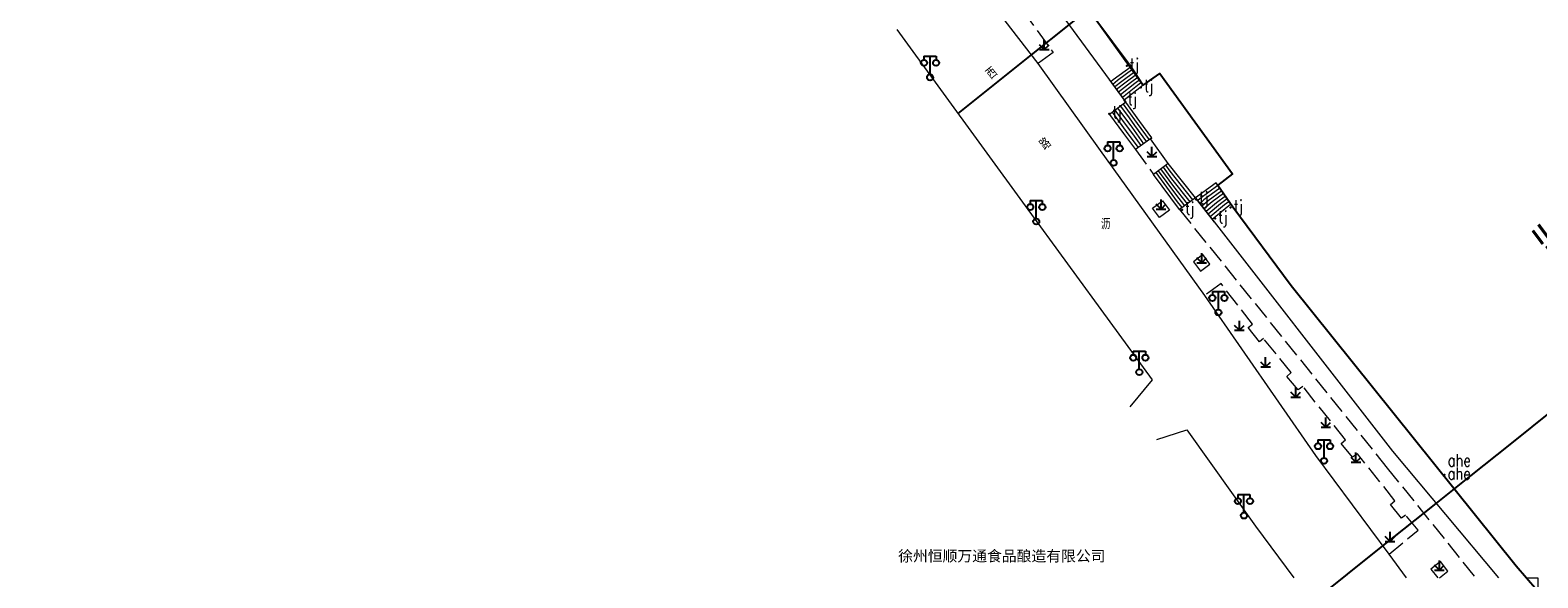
# Model space of a CAD drawing. Extents: x 39527407 to 39530665, y 3786466 to 3790957.
# Tile 102 of 113: x 39529333 to 39529583, y 3789757 to 3789848. Entities that reach past the tile are written whole.
import ezdxf
from ezdxf.enums import TextEntityAlignment as Align

# ---------------------------------------------------------------- set-up
doc = ezdxf.new("R2010")
doc.units = 0
doc.header["$PDSIZE"] = 0.2
doc.linetypes.add('X0', pattern=[4, 3, -1])
doc.layers.get('0').update_dxf_attribs({"linetype": 'CONTINUOUS'})
for name, color, linetype in [('DLSS', 4, 'CONTINUOUS'), ('JCDL_DMX_F', 30, 'CONTINUOUS'), ('JCDL_JMDD_F', 231, 'CONTINUOUS'), ('JCDL_JMDX_F', 231, 'CONTINUOUS'), ('JCDL_JT_ZJ', 100, 'CONTINUOUS'), ('SXSS', 5, 'CONTINUOUS'), ('ZBTZ', 3, 'CONTINUOUS'), ('zdh', 7, 'CONTINUOUS'), ('断面线', 2, 'CONTINUOUS'), ('水面监控', 7, 'CONTINUOUS')]:
    doc.layers.add(name, color=color, linetype=linetype)
for name, color, linetype, lineweight in [('JCDL_JMDX', 1, 'CONTINUOUS', 0), ('JCDL_SXM', 5, 'CONTINUOUS', 0), ('JCDL_ZBX_F', 7, 'CONTINUOUS', 0), ('TEXT1_ZJ', 7, 'CONTINUOUS', 0)]:
    doc.layers.add(name, color=color, linetype=linetype, lineweight=lineweight)
doc.styles.add('HT', font='simhei.ttf')
doc.styles.add('HZ', font='rs', dxfattribs={"width": 0.8, "bigfont": 'hztxt'})
doc.styles.get("Standard").update_dxf_attribs({"font": 'txt', "width": 1.1})
doc.linetypes.add('10422', pattern='A,2,[150,AAA.SHX,S=1,R=0,X=0,Y=1],2,[177,AAA.SHX,S=1,R=0,X=0,Y=0.8],1e-09', length=4)
doc.linetypes.add('X35', pattern='A,2,[150,AAA.SHX,S=1,R=0,X=0,Y=1],2,[177,AAA.SHX,S=1,R=0,X=0,Y=0.8],1e-09', length=4)
doc.linetypes.add('X67', pattern='A,1,[150,symbolx.shx,S=1,R=0,X=0,Y=1],2,[153,symbolx.shx,S=1,R=0,X=0,Y=0.8],2,[145,symbolx.shx,S=1,R=0,X=0,Y=0],0,[150,symbolx.shx,S=1,R=0,X=0,Y=1],2,[153,symbolx.shx,S=1,R=0,X=0,Y=0.8],2,[150,symbolx.shx,S=1,R=0,X=0,Y=1],0.5,-0.5,[146,symbolx.shx,S=1,R=0,X=0,Y=0],-0.5,0.5,[153,symbolx.shx,S=1,R=0,X=0,Y=0.8],1', length=12)

# ---------------------------------------------------------------- blocks, each defined once
blk = doc.blocks.new('9530003')
at = {"color": 0}
for p, q in [((-0.8, 0), (0.8, 0)), ((0, 0), (0, 1.6))]:
    blk.add_line(p, q, dxfattribs=at)
at = {"color": 0, "linetype": 'Continuous'}
for points in [[(0, 0), (-0.8, 0.8)], [(0, 0), (0.8, 0.8)]]:
    blk.add_lwpolyline(points, dxfattribs=at)
blk = doc.blocks.new('3521000')
at = {"color": 0}
for p, q in [((-1, 3.5), (1, 3.5)), ((0, 0.5), (0, 3.5))]:
    blk.add_line(p, q, dxfattribs=at)
at = {"color": 0, "linetype": 'Continuous', "flags": 128}
for points in [[(-1, 3.5), (-1, 2.9)], [(1, 3.5), (1, 2.9)]]:
    blk.add_lwpolyline(points, dxfattribs=at)
at = {"color": 0}
for centre in [(-1, 2.4), (1, 2.4), (0, 0)]:
    blk.add_circle(centre, 0.5, dxfattribs=at)

msp = doc.modelspace()

# ---------------------------------------------------------------- linework, layer by layer
at = {"layer": 'DLSS', "linetype": 'Continuous', "lineweight": 20, "elevation": -38.58}
for points in [[(39529510.30981, 3789828.03128), (39529499.96899, 3789842.41789), (39529452.289, 3789904.20489), (39529431.97099, 3789930.38089), (39529428.69799, 3789934.2729), (39529423.46663, 3789940.57646), (39529419.96499, 3789944.38589), (39529413.2457, 3789951.52658), (39529407.854, 3789956.78089), (39529405.09325, 3789959.60922), (39529400.663, 3789963.49389), (39529391.66333, 3789971.35019)], [(39529476.56499, 3789848.09989), (39529497.85557, 3789818.85895)], [(39529561.04483, 3789757.15389), (39529558.16499, 3789761.0619), (39529546.03683, 3789777.41398), (39529527.609, 3789803.96389), (39529510.30981, 3789828.03128)], [(39529497.85557, 3789818.85895), (39529518.871, 3789789.99589), (39529515.19299, 3789785.5159)], [(39529519.659, 3789780.07989), (39529524.648, 3789781.67589), (39529535.99899, 3789765.70789), (39529542.36272, 3789757.15389)]]:
    msp.add_lwpolyline(points, dxfattribs=at)
at = {"layer": 'JCDL_DMX_F', "color": 3, "linetype": 'X35', "lineweight": 0, "elevation": -38.58}
for points in [[(39529400.69139, 3789980.52099), (39529408.444, 3789972.65189), (39529415.99699, 3789964.54089), (39529444.45691, 3789930.14962), (39529464.531, 3789904.07589), (39529514.53303, 3789836.02569)], [(39529526.095, 3789820.1419), (39529558.73499, 3789778.1699), (39529576.3208, 3789757.15389)]]:
    msp.add_lwpolyline(points, dxfattribs=at)
at = {"layer": 'JCDL_JMDX', "color": 6, "linetype": 'X67', "lineweight": 0, "elevation": -38.58}
for points in [[(39529515.131, 3789842.34689), (39529461.11099, 3789914.74089)], [(39529580.96321, 3789757.15389), (39529579.24899, 3789759.1439), (39529541.916, 3789805.65489), (39529532.28194, 3789818.67206)]]:
    msp.add_lwpolyline(points, dxfattribs=at)
at = {"layer": 'JCDL_JMDX', "color": 6, "linetype": 'Continuous', "lineweight": 0, "elevation": -38.58}
for points in [[(39529515.41762, 3789841.91189), (39529512.43864, 3789839.72299)], [(39529515.70425, 3789841.47689), (39529513.15084, 3789839.60069)], [(39529515.99087, 3789841.04189), (39529513.86303, 3789839.47839)], [(39529516.2775, 3789840.60689), (39529514.57522, 3789839.35609)], [(39529516.56412, 3789840.17189), (39529515.28742, 3789839.23379)], [(39529512.43864, 3789839.72299), (39529512.04401, 3789839.41311)], [(39529513.15084, 3789839.60069), (39529512.36157, 3789838.98093)], [(39529513.86303, 3789839.47839), (39529512.67913, 3789838.54875)], [(39529514.57522, 3789839.35609), (39529512.99669, 3789838.11657)], [(39529515.28742, 3789839.23379), (39529513.31425, 3789837.68439)], [(39529515.99961, 3789839.11149), (39529513.6318, 3789837.25221)], [(39529516.71181, 3789838.98919), (39529513.94936, 3789836.82002)], [(39529516.85075, 3789839.73689), (39529515.99961, 3789839.11149)], [(39529517.13737, 3789839.30189), (39529516.71181, 3789838.98919)], [(39529513.16201, 3789835.01829), (39529515.33551, 3789832.09679)], [(39529513.61901, 3789835.35409), (39529515.06802, 3789833.40642)], [(39529514.07602, 3789835.68989), (39529514.80052, 3789834.71605)], [(39529511.79099, 3789834.01089), (39529514.14064, 3789830.85262)], [(39529512.248, 3789834.34669), (39529514.59727, 3789831.18893)], [(39529512.705, 3789834.68248), (39529515.0539, 3789831.52523)], [(39529514.80052, 3789834.71605), (39529516.40104, 3789832.51737)], [(39529515.06802, 3789833.40642), (39529515.95456, 3789832.18854)], [(39529516.40104, 3789832.51737), (39529518.37659, 3789829.80347)], [(39529514.14064, 3789830.85262), (39529516.138, 3789828.16789)], [(39529514.59727, 3789831.18893), (39529515.8705, 3789829.47752)], [(39529515.0539, 3789831.52523), (39529515.60301, 3789830.78715)], [(39529515.33551, 3789832.09679), (39529515.50808, 3789831.85972)], [(39529515.50808, 3789831.85972), (39529517.48115, 3789829.14924)], [(39529515.60301, 3789830.78715), (39529517.03344, 3789828.82212)], [(39529515.95456, 3789832.18854), (39529517.92887, 3789829.47636)], [(39529515.8705, 3789829.47752), (39529516.58572, 3789828.495)], [(39529522.17566, 3789823.32256), (39529520.74533, 3789825.26156)], [(39529521.86533, 3789824.59773), (39529521.15016, 3789825.56723)], [(39529523.417, 3789818.22189), (39529519.12599, 3789824.03889)], [(39529523.10666, 3789819.49705), (39529519.53083, 3789824.34455)], [(39529522.79633, 3789820.77222), (39529519.93566, 3789824.65022)], [(39529522.486, 3789822.04739), (39529520.3405, 3789824.95589)], [(39529525.64867, 3789819.8219), (39529521.86533, 3789824.59773)], [(39529525.20233, 3789819.50189), (39529522.17566, 3789823.32256)], [(39529524.756, 3789819.18189), (39529522.486, 3789822.04739)], [(39529524.30966, 3789818.86189), (39529522.79633, 3789820.77222)], [(39529529.80726, 3789822.22131), (39529526.78244, 3789819.97858)], [(39529530.1166, 3789821.77765), (39529527.46988, 3789819.81527)], [(39529530.42593, 3789821.33399), (39529528.15731, 3789819.65195)], [(39529530.73527, 3789820.89034), (39529528.84475, 3789819.48864)], [(39529531.0446, 3789820.44668), (39529529.53219, 3789819.32532)], [(39529531.35394, 3789820.00303), (39529530.21963, 3789819.162)], [(39529523.86333, 3789818.54189), (39529523.10666, 3789819.49705)], [(39529526.78244, 3789819.97858), (39529526.44004, 3789819.69821)], [(39529527.46988, 3789819.81527), (39529526.78508, 3789819.25451)], [(39529528.15731, 3789819.65195), (39529527.13013, 3789818.81082)], [(39529528.84475, 3789819.48864), (39529527.47517, 3789818.36713)], [(39529529.53219, 3789819.32532), (39529527.82021, 3789817.92344)], [(39529530.21963, 3789819.162), (39529528.16525, 3789817.47975)], [(39529530.90706, 3789818.99869), (39529528.51029, 3789817.03606)], [(39529531.5945, 3789818.83537), (39529528.85534, 3789816.59237)], [(39529531.66327, 3789819.55937), (39529530.90706, 3789818.99869)], [(39529531.9726, 3789819.11571), (39529531.5945, 3789818.83537)]]:
    msp.add_lwpolyline(points, dxfattribs=at)
at = {"layer": 'JCDL_JMDX_F', "linetype": 'Continuous', "lineweight": 0, "elevation": -38.58}
for points in [[(39529515.131, 3789842.34689), (39529517.424, 3789838.86689)], [(39529517.424, 3789838.86689), (39529520.174, 3789840.75789)], [(39529520.174, 3789840.75789), (39529532.226, 3789824.15789)], [(39529511.72645, 3789839.84529), (39529514.26692, 3789836.38784)], [(39529517.424, 3789838.86689), (39529514.26692, 3789836.38784)], [(39529514.53303, 3789836.02569), (39529511.79099, 3789834.01089)], [(39529514.53303, 3789836.02569), (39529514.26692, 3789836.38784)], [(39529516.84751, 3789832.84619), (39529514.53303, 3789836.02569)], [(39529518.8243, 3789830.13059), (39529516.84751, 3789832.84619)], [(39529518.8243, 3789830.13059), (39529516.138, 3789828.16789)], [(39529518.603, 3789829.9689), (39529518.8243, 3789830.13059)], [(39529521.555, 3789825.8729), (39529518.603, 3789829.9689)], [(39529521.555, 3789825.8729), (39529519.12599, 3789824.03889)], [(39529526.095, 3789820.1419), (39529521.555, 3789825.8729)], [(39529529.49793, 3789822.66496), (39529526.095, 3789820.1419)], [(39529529.77252, 3789822.27113), (39529529.49793, 3789822.66496)], [(39529532.28194, 3789818.67206), (39529529.49793, 3789822.66496)], [(39529526.095, 3789820.1419), (39529523.417, 3789818.22189)], [(39529529.20038, 3789816.14867), (39529526.095, 3789820.1419)]]:
    msp.add_lwpolyline(points, dxfattribs=at)
at = {"layer": 'JCDL_SXM', "linetype": 'Continuous', "lineweight": 0, "elevation": -38.58}
msp.add_lwpolyline([(39529582.843, 3789757.15389), (39529582.843, 3789754.97168), (39529580.96321, 3789757.15389), (39529582.843, 3789757.15389)], dxfattribs=at)
at = {"layer": 'JCDL_ZBX_F', "color": 114, "linetype": 'X0', "lineweight": 0, "true_color": 0x009944, "elevation": -38.58}
for points in [[(39529452.289, 3789904.20489), (39529456.28099, 3789907.12289), (39529463.52671, 3789897.30348), (39529462.80609, 3789896.67717), (39529464.49625, 3789894.31873), (39529465.32799, 3789894.95089), (39529473.63597, 3789883.61366), (39529472.72503, 3789882.90807), (39529474.59562, 3789880.5202), (39529475.43215, 3789881.16917), (39529484.95611, 3789868.2767), (39529484.07092, 3789867.63101), (39529485.68801, 3789865.29969), (39529486.61005, 3789865.99604), (39529495.6737, 3789853.57768), (39529494.86399, 3789852.96689), (39529496.62363, 3789850.55598), (39529497.44561, 3789851.15228), (39529502.46999, 3789844.26589), (39529499.96899, 3789842.41789)], [(39529516.138, 3789828.16789), (39529519.12599, 3789824.03889)], [(39529518.964, 3789818.4729), (39529520.592, 3789819.6879), (39529521.75851, 3789818.12487), (39529520.13051, 3789816.90987), (39529518.964, 3789818.4729)], [(39529523.417, 3789818.22189), (39529557.88331, 3789775.36079), (39529572.5242, 3789757.15389)], [(39529526.90406, 3789808.01841), (39529528.47598, 3789809.1932), (39529527.297, 3789810.76689), (39529525.725, 3789809.57989), (39529526.90406, 3789808.01841)], [(39529558.16499, 3789761.0619), (39529563.00339, 3789765.05704), (39529560.90908, 3789767.55547), (39529560.229, 3789767.0409), (39529558.42734, 3789769.29283), (39529559.15385, 3789769.9301), (39529552.94099, 3789777.73689), (39529552.10699, 3789777.16389), (39529550.216, 3789779.41088), (39529550.93941, 3789780.05838), (39529543.895, 3789788.86689), (39529543.099, 3789788.31689), (39529541.24199, 3789790.56789), (39529541.94676, 3789791.20985), (39529537.376, 3789796.8489), (39529536.674, 3789796.2879), (39529534.79299, 3789798.67389), (39529535.52318, 3789799.22738), (39529530.306, 3789805.96889), (39529527.609, 3789803.96389)], [(39529566.54724, 3789757.15389), (39529567.92478, 3789758.27557), (39529566.68346, 3789759.85248), (39529565.112, 3789758.57289), (39529566.26745, 3789757.15389)]]:
    msp.add_lwpolyline(points, dxfattribs=at)
at = {"layer": 'SXSS', "linetype": '10422', "flags": 128}
msp.add_lwpolyline([(39529173.62367, 3790195.22921), (39529203.01161, 3790174.93878), (39529211.551, 3790169.0429), (39529219.59899, 3790162.5439), (39529222.57291, 3790160.59562), (39529223.374, 3790160.2129), (39529223.9682, 3790159.96037), (39529224.5414, 3790159.74191), (39529227.28099, 3790157.81989), (39529242.643, 3790143.6559), (39529243.646, 3790142.3979), (39529244.68173, 3790140.77665), (39529246.08, 3790138.58789), (39529247.81199, 3790136.1829), (39529248.77, 3790135.07789), (39529299.915, 3790084.89489), (39529301.902, 3790087.14289), (39529317.058, 3790073.30989), (39529314.61079, 3790070.62864), (39529315.28423, 3790069.95811), (39529317.14, 3790068.11036), (39529332.843, 3790052.77142), (39529379.54322, 3790007.15389), (39529386.80516, 3790000.06032), (39529392.43, 3789994.56589), (39529403.3176, 3789983.1891), (39529419.761, 3789966.00689), (39529444.323, 3789936.13689), (39529450.59899, 3789929.85189), (39529451.77073, 3789929.30976), (39529452.77687, 3789928.72812), (39529453.92938, 3789927.89828), (39529455.17092, 3789926.7693), (39529455.60711, 3789926.29309), (39529456.25784, 3789925.49079), (39529456.63377, 3789924.9657), (39529456.84444, 3789924.64048), (39529457.59651, 3789923.28624), (39529458.05629, 3789922.21891), (39529458.34538, 3789921.36236), (39529458.65875, 3789920.10987), (39529458.84899, 3789918.83289), (39529461.11099, 3789914.74089), (39529508.35041, 3789851.43378), (39529517.424, 3789838.86689), (39529520.174, 3789840.75789), (39529532.226, 3789824.15789), (39529529.77252, 3789822.27113), (39529532.28194, 3789818.67206), (39529541.916, 3789805.65489), (39529579.24899, 3789759.1439), (39529639.23, 3789689.51289), (39529647.79899, 3789683.5849), (39529668.05299, 3789659.79689), (39529669.682, 3789658.8579), (39529671.21899, 3789658.55189), (39529672.701, 3789656.2599)], dxfattribs=at)
at = {"layer": 'zdh'}
for p in [(39529514.684, 3789842.03289, -2.009), (39529517.027, 3789838.47889, -0.183), (39529514.325, 3789836.31489, -0.334), (39529511.784, 3789834.11689, 0.824), (39529523.869, 3789818.17489, 1.254), (39529526.198, 3789819.89689, -0.125), (39529531.899, 3789818.53889, -1.943), (39529529.348, 3789816.72189, -2.029), (39529567.374, 3789774.21789, -1.993)]:
    msp.add_point(p, dxfattribs=at)
at = {"layer": '断面线', "color": 1, "elevation": -38.58, "flags": 128}
for points in [[(39529486.71432, 3789834.16058), (39529498.85899, 3789843.8563), (39529505.11146, 3789848.84796), (39529508.35041, 3789851.43378), (39529509.12541, 3789852.05251), (39529516.85366, 3789858.22236), (39529524.94333, 3789864.68076), (39529532.747, 3789870.91083), (39529540.38725, 3789877.01043), (39529548.92342, 3789883.82529), (39529556.69711, 3789890.03143), (39529556.84257, 3789890.14755), (39529559.77933, 3789892.49212), (39529562.22097, 3789894.44141), (39529564.00623, 3789895.86667), (39529571.09534, 3789901.52627)], [(39529545.40481, 3789753.06478), (39529557.14479, 3789762.43741), (39529565.99039, 3789769.4993), (39529569.00513, 3789771.90612), (39529569.62788, 3789772.4033), (39529578.25165, 3789779.28809), (39529585.55309, 3789785.11721), (39529594.43108, 3789792.20496), (39529601.96635, 3789798.22075), (39529609.62524, 3789804.33523), (39529618.21259, 3789811.19096), (39529618.51462, 3789811.43208), (39529621.36432, 3789813.70714), (39529623.72756, 3789815.59384), (39529625.39046, 3789816.92142), (39529632.57373, 3789822.65618)]]:
    msp.add_lwpolyline(points, dxfattribs=at)

# ---------------------------------------------------------------- block references
at = {"layer": 'JCDL_JMDD_F'}
for p in [(39529482.056, 3789840.1479, -38.58), (39529512.503, 3789825.96389, -38.58), (39529499.678, 3789816.24189, -38.58), (39529529.869, 3789801.1589, -38.58), (39529516.761, 3789791.26089, -38.58), (39529547.388, 3789776.5649, -38.58), (39529534.112, 3789767.4729, -38.58)]:
    msp.add_blockref('3521000', p, dxfattribs=at)
at = {"layer": 'ZBTZ'}
for p in [(39529501.0075, 3789844.74889, -38.58), (39529518.86011, 3789827.00389, -38.58), (39529520.36125, 3789818.29889, -38.58), (39529527.1005, 3789809.39269, -38.58), (39529533.35666, 3789798.19806, -38.58), (39529537.68925, 3789792.13214, -38.58), (39529542.6885, 3789787.13289, -38.58), (39529547.68775, 3789782.13364, -38.58), (39529552.687, 3789776.33439, -38.58), (39529558.35291, 3789763.20331, -38.58), (39529566.53123, 3789758.43469, -38.58)]:
    msp.add_blockref('9530003', p, dxfattribs=at)

# ---------------------------------------------------------------- texts
at = {"layer": 'JCDL_JT_ZJ', "lineweight": 0, "style": 'HZ', "width": 0.8}
for s, p in [('西', (39529492.54382, 3789839.25973, -38.58)), ('路', (39529501.44503, 3789827.54103, -38.58))]:
    msp.add_text(s, height=1.8, rotation=38.8499609, dxfattribs=at).set_placement(p, align=Align.BOTTOM_LEFT)
msp.add_text('沥', height=1.8, dxfattribs=at).set_placement((39529510.40747, 3789814.39795, -38.58), align=Align.BOTTOM_LEFT)
at = {"layer": 'TEXT1_ZJ', "style": 'HT'}
msp.add_text('徐州恒顺万通食品酿造有限公司', height=1.8, dxfattribs=at).set_placement((39529476.77719, 3789759.34114, -38.58), align=Align.BOTTOM_LEFT)
at = {"layer": 'zdh', "style": 'HZ', "width": 0.8}
for s, p in [('tj', (39529515.184, 3789841.28289, -2.009)), ('tj', (39529514.825, 3789835.56489, -0.334)), ('tj', (39529517.527, 3789837.72889, -0.183)), ('tj', (39529512.284, 3789833.36689, 0.824)), ('tj', (39529526.698, 3789819.14689, -0.125)), ('tj', (39529524.369, 3789817.42489, 1.254)), ('tj', (39529529.848, 3789815.97189, -2.029)), ('tj', (39529532.399, 3789817.78889, -1.943)), ('ahe', (39529567.874, 3789773.46789, -1.993))]:
    msp.add_text(s, height=2, dxfattribs=at).set_placement(p)
at = {"layer": 'zdh', "linetype": 'Continuous', "style": 'HZ', "width": 0.8}
msp.add_text('ahe', height=2, dxfattribs=at).set_placement((39529567.88986, 3789775.64367, -1.843))
at = {"layer": '水面监控', "color": 9, "linetype": 'ByBlock', "lineweight": 30, "insert": (39529581.42428, 3789813.7304), "char_height": 5, "width": 39.99046, "attachment_point": 1, "rotation": 36.6399669}
msp.add_mtext('{\\fSimSun|b0|i0|c134|p54;\\C256;监控点5}', dxfattribs=at)

doc.saveas('drawing.dxf')
